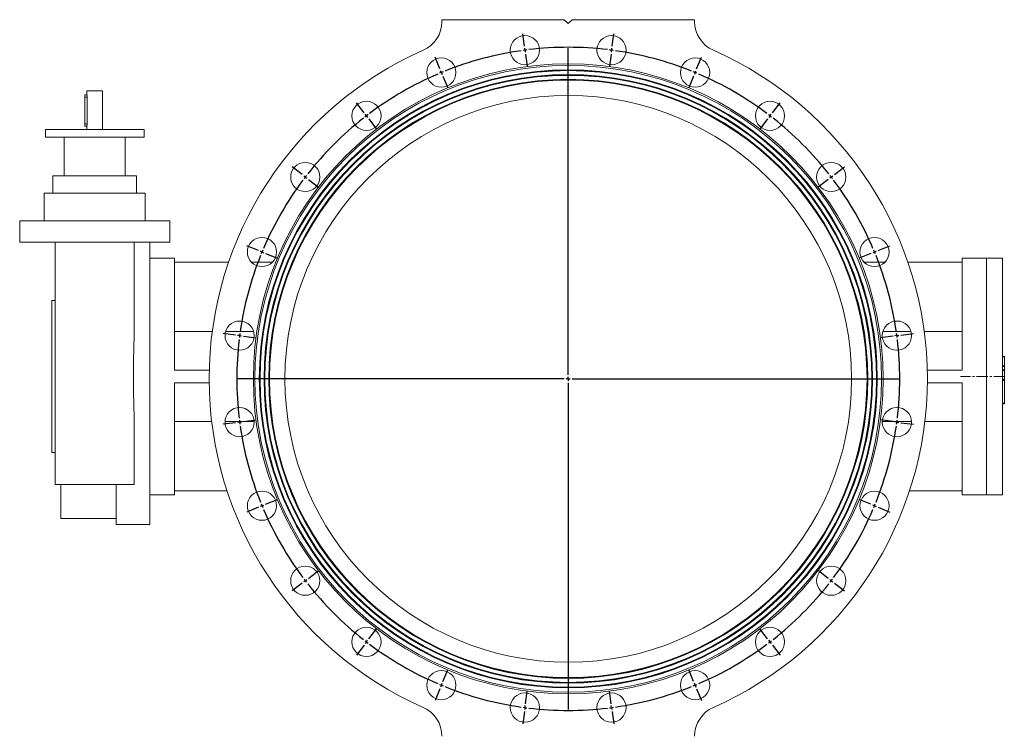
# Model space of a CAD drawing. Header units: millimetres. Extents: x -754 to 1155, y -387 to 1139.
# Tile 3 of 4: x -754 to 493, y 231 to 1139. Entities that reach past the tile are written whole.
import ezdxf

# ---------------------------------------------------------------- set-up
doc = ezdxf.new("R2010")
doc.units = ezdxf.units.MM
doc.linetypes.add('CENTERX2', pattern=[20.32, 12.7, -2.54, 2.54, -2.54])
doc.layers.add('FORMAT', color=7, linetype='Continuous')

# ---------------------------------------------------------------- blocks, each defined once
blk = doc.blocks.new('SW_CENTERMARKSYMBOL_0')
at = {"layer": 'FORMAT', "color": 0}
for p, q in [((360.9, 366.5), (358.8, 382.4)), ((471.9, 366.5), (474, 382.4)), ((361.6, 361.6), (361.3, 364.1)), ((416.4, -49.8), (416.4, 364.1)), ((471.2, 361.6), (471.6, 364.1)), ((253.8, 337.8), (247.6, 352.6)), ((361.6, 361.6), (361.9, 359.1)), ((362.2, 356.6), (364.3, 340.8)), ((470.6, 356.6), (468.5, 340.8)), ((471.2, 361.6), (470.9, 359.1)), ((579, 337.8), (585.2, 352.6)), ((255.7, 333.2), (254.7, 335.5)), ((255.7, 333.2), (256.6, 330.9)), ((257.6, 328.6), (263.7, 313.8)), ((575.2, 328.6), (569.1, 313.8)), ((577.1, 333.2), (576.2, 330.9)), ((577.1, 333.2), (578.1, 335.5)), ((157.7, 282.4), (147.9, 295)), ((675.1, 282.4), (684.9, 295)), ((160.7, 278.4), (159.2, 280.4)), ((160.7, 278.4), (162.2, 276.4)), ((672.1, 278.4), (670.6, 276.4)), ((672.1, 278.4), (673.6, 280.4)), ((163.8, 274.4), (173.5, 261.7)), ((669, 274.4), (659.3, 261.7)), ((79.2, 203.9), (66.5, 213.6)), ((753.6, 203.9), (766.3, 213.6)), ((83.2, 200.9), (81.2, 202.4)), ((83.2, 200.9), (85.2, 199.3)), ((749.6, 200.9), (747.6, 199.3)), ((749.6, 200.9), (751.6, 202.4)), ((87.2, 197.8), (99.9, 188.1)), ((745.6, 197.8), (733, 188.1)), ((23.8, 107.8), (9, 113.9)), ((809.1, 107.8), (823.8, 113.9)), ((28.4, 105.9), (26.1, 106.9)), ((28.4, 105.9), (30.7, 104.9)), ((33, 104), (47.8, 97.9)), ((799.8, 104), (785, 97.9)), ((804.4, 105.9), (802.1, 104.9)), ((804.4, 105.9), (806.7, 106.9)), ((-5, 0.7), (-20.8, 2.7)), ((0, 0), (-2.5, 0.3)), ((0, 0), (2.5, -0.3)), ((832.8, 0), (835.3, 0.3)), ((837.8, 0.7), (853.6, 2.7)), ((5, -0.7), (20.8, -2.7)), ((827.9, -0.7), (812, -2.7)), ((832.8, 0), (830.3, -0.3)), ((411.4, -54.8), (-2.5, -54.8)), ((416.4, -54.8), (413.9, -54.8)), ((416.4, -54.8), (416.4, -52.3)), ((416.4, -54.8), (416.4, -57.3)), ((416.4, -54.8), (418.9, -54.8)), ((416.4, -59.8), (416.4, -473.7)), ((421.4, -54.8), (835.3, -54.8)), ((-5, -110.3), (-20.8, -112.4)), ((0, -109.6), (-2.5, -110)), ((0, -109.6), (2.5, -109.3)), ((5, -109), (20.8, -106.9)), ((827.9, -109), (812, -106.9)), ((832.8, -109.6), (830.3, -109.3)), ((832.8, -109.6), (835.3, -110)), ((837.8, -110.3), (853.6, -112.4)), ((33, -213.6), (47.8, -207.5)), ((799.8, -213.6), (785, -207.5)), ((23.8, -217.5), (9, -223.6)), ((28.4, -215.5), (26.1, -216.5)), ((28.4, -215.5), (30.7, -214.6)), ((804.4, -215.5), (802.1, -214.6)), ((804.4, -215.5), (806.7, -216.5)), ((809.1, -217.5), (823.8, -223.6)), ((87.2, -307.5), (99.9, -297.7)), ((745.6, -307.5), (733, -297.7)), ((83.2, -310.5), (81.2, -312)), ((83.2, -310.5), (85.2, -309)), ((749.6, -310.5), (747.6, -309)), ((749.6, -310.5), (751.6, -312)), ((79.2, -313.5), (66.5, -323.3)), ((753.6, -313.5), (766.3, -323.3)), ((163.8, -384.1), (173.5, -371.4)), ((669, -384.1), (659.3, -371.4)), ((160.7, -388), (162.2, -386)), ((672.1, -388), (670.6, -386)), ((157.7, -392), (147.9, -404.7)), ((160.7, -388), (159.2, -390)), ((672.1, -388), (673.6, -390)), ((675.1, -392), (684.9, -404.7)), ((257.6, -438.2), (263.7, -423.4)), ((575.2, -438.2), (569.1, -423.4)), ((253.8, -447.5), (247.6, -462.3)), ((255.7, -442.9), (254.7, -445.2)), ((255.7, -442.9), (256.6, -440.5)), ((577.1, -442.9), (576.2, -440.5)), ((577.1, -442.9), (578.1, -445.2)), ((579, -447.5), (585.2, -462.3)), ((362.2, -466.3), (364.3, -450.4)), ((470.6, -466.3), (468.5, -450.4)), ((361.6, -471.2), (361.3, -473.7)), ((361.6, -471.2), (361.9, -468.7)), ((471.2, -471.2), (470.9, -468.7)), ((471.2, -471.2), (471.6, -473.7)), ((360.9, -476.2), (358.8, -492)), ((471.9, -476.2), (474, -492))]:
    blk.add_line(p, q, dxfattribs=at)
for start, end in [(97.159, 97.5), (83.1821, 96.8179), (82.5, 82.841), (98.1821, 111.8179), (97.5, 97.841), (82.159, 82.5), (68.1821, 81.8179), (113.1821, 126.8179), (112.5, 112.841), (112.159, 112.5), (67.5, 67.841), (67.159, 67.5), (53.1821, 66.8179), (128.1821, 141.8179), (127.5, 127.841), (127.159, 127.5), (52.5, 52.841), (52.159, 52.5), (38.1821, 51.8179), (142.5, 142.841), (142.159, 142.5), (37.5, 37.841), (37.159, 37.5), (143.1821, 156.8179), (23.1821, 36.8179), (158.1821, 171.8179), (157.5, 157.841), (157.159, 157.5), (22.5, 22.841), (22.159, 22.5), (8.1821, 21.8179), (172.5, 172.841), (172.159, 172.5), (7.5, 7.841), (173.1821, 186.8179), (7.159, 7.5), (353.1821, 6.8179), (187.159, 187.5), (187.5, 187.841), (352.159, 352.5), (352.5, 352.841), (188.1821, 201.8179), (338.1821, 351.8179), (202.159, 202.5), (202.5, 202.841), (203.1821, 216.8179), (323.1821, 336.8179), (337.159, 337.5), (337.5, 337.841), (217.159, 217.5), (217.5, 217.841), (322.159, 322.5), (322.5, 322.841), (218.1821, 231.8179), (308.1821, 321.8179), (232.159, 232.5), (307.5, 307.841), (232.5, 232.841), (233.1821, 246.8179), (293.1821, 306.8179), (307.159, 307.5), (247.159, 247.5), (247.5, 247.841), (248.1821, 261.8179), (278.1821, 291.8179), (292.159, 292.5), (292.5, 292.841), (262.159, 262.5), (262.5, 262.841), (263.1821, 276.8179), (277.159, 277.5), (277.5, 277.841)]:
    blk.add_arc((416.4, -54.8), 420, start, end, dxfattribs=at)

msp = doc.modelspace()

# ---------------------------------------------------------------- linework, layer by layer
at = {"color": 7, "linetype": 'Continuous', "lineweight": 15}
for p, q in [((-219, 1136.7), (-219, 1138.9)), ((-219, 1138.9), (-64, 1138.9)), ((-59, 1133.9), (-64, 1138.9)), ((-54, 1138.9), (-59, 1133.9)), ((-54, 1138.9), (101, 1138.9)), ((101, 1136.7), (101, 1138.9)), ((-669, 1048.9), (-669, 1043.9)), ((-659, 1048.9), (-669, 1048.9)), ((-649, 1048.9), (-659, 1048.9)), ((-649, 999.9), (-649, 1048.9)), ((-669, 1043.9), (-671.5, 1043.9)), ((-671.5, 1040.9), (-671.5, 1043.9)), ((-671.5, 1006.9), (-671.5, 1040.9)), ((-668.6, 1040.9), (-668.6, 1006.9)), ((-721.5, 999.9), (-721.5, 989.9)), ((-659, 999.9), (-721.5, 999.9)), ((-671.5, 1003.9), (-671.5, 1006.9)), ((-671.5, 1003.9), (-669, 1003.9)), ((-669, 1003.9), (-669, 999.9)), ((-596.5, 999.9), (-659, 999.9)), ((-596.5, 989.9), (-596.5, 999.9)), ((-659, 989.9), (-721.5, 989.9)), ((-697.5, 989.9), (-697.5, 940.9)), ((-596.5, 989.9), (-659, 989.9)), ((-620.5, 940.9), (-620.5, 989.9)), ((-712, 919.1), (-712, 940.9)), ((-712, 940.9), (-606, 940.9)), ((-606, 919.1), (-606, 940.9)), ((-723, 919.1), (-723, 883.9)), ((-723, 919.1), (-595, 919.1)), ((-595, 883.9), (-595, 919.1)), ((-754, 883.9), (-754, 856.9)), ((-754, 883.9), (-564, 883.9)), ((-564, 856.9), (-564, 883.9)), ((-754, 856.9), (-564, 856.9)), ((-709, 856.9), (-709, 549.9)), ((-609, 746.4), (-609, 856.9)), ((-589, 499.4), (-589, 856.9)), ((-558, 836.9), (-589, 836.9)), ((-558, 694.9), (-558, 836.9)), ((471, 836.9), (440, 836.9)), ((440, 694.9), (440, 836.9)), ((491, 836.9), (471, 836.9)), ((491, 836.9), (491, 536.9)), ((-489.3, 831.9), (-558, 831.9)), ((-433.6, 831.9), (-460.5, 831.9)), ((315.6, 831.9), (342.4, 831.9)), ((371.2, 831.9), (440, 831.9)), ((-709, 783.1), (-713.3, 783.1)), ((-713.3, 590.6), (-713.3, 783.1)), ((-510.1, 743.8), (-558, 743.8)), ((-457.7, 743.8), (-493.2, 743.8)), ((339.6, 743.8), (375.1, 743.8)), ((392, 743.8), (440, 743.8)), ((491, 712.4), (493.5, 712.4)), ((493.5, 712.4), (493.5, 711.8)), ((493.5, 711.8), (493.5, 700.5)), ((491, 699.9), (493.5, 699.9)), ((493.5, 700.5), (493.5, 699.9)), ((493.5, 699.9), (493.5, 699.5)), ((493.5, 699.5), (493.5, 695.3)), ((-513.9, 694.9), (-558, 694.9)), ((395.8, 694.9), (440, 694.9)), ((491, 695.3), (493.5, 695.3)), ((493.5, 695.3), (493.5, 694.7)), ((493.5, 694.7), (493.5, 683.4)), ((-558, 536.9), (-558, 678.9)), ((-514, 678.9), (-558, 678.9)), ((395.9, 678.9), (440, 678.9)), ((440, 536.9), (440, 678.9)), ((491, 682.8), (493.5, 682.8)), ((493.5, 683.4), (493.5, 682.8)), ((493.5, 682.8), (493.5, 681.9)), ((493.5, 681.9), (493.5, 653.3)), ((491, 652.4), (493.5, 652.4)), ((493.5, 653.3), (493.5, 652.4)), ((-609, 549.9), (-609, 627.5)), ((-510.8, 630), (-558, 630)), ((-457, 630), (-493.9, 630)), ((338.9, 630), (375.8, 630)), ((392.8, 630), (440, 630)), ((-713.3, 590.6), (-709, 590.6)), ((-709, 549.9), (-609, 549.9)), ((-702, 506.9), (-702, 549.9)), ((-632, 499.4), (-632, 549.9)), ((-589, 536.9), (-558, 536.9)), ((-491.3, 541.9), (-558, 541.9)), ((373.2, 541.9), (440, 541.9)), ((440, 536.9), (471, 536.9)), ((471, 536.9), (491, 536.9)), ((-702, 506.9), (-632, 506.9)), ((-632, 499.4), (-589, 499.4))]:
    msp.add_line(p, q, dxfattribs=at)
at = {"color": 8, "linetype": 'Continuous', "lineweight": 0}
for p, q in [((-671.5, 1040.9), (-668.6, 1040.9)), ((-671.5, 1006.9), (-668.6, 1006.9)), ((471, 836.9), (471, 536.9)), ((491, 711.8), (493.5, 711.8)), ((491, 700.5), (493.5, 700.5)), ((491, 699.5), (493.5, 699.5)), ((491, 694.7), (493.5, 694.7)), ((491, 683.4), (493.5, 683.4)), ((491, 681.9), (493.5, 681.9)), ((491, 653.3), (493.5, 653.3))]:
    msp.add_line(p, q, dxfattribs=at)
at = {"color": 7, "linetype": 'Continuous', "lineweight": 15}
for centre, radius in [((-113.9, 1100.3), 18.5), ((-4.2, 1100.3), 18.5), ((-219.8, 1071.9), 18.5), ((101.7, 1071.9), 18.5), ((-59, 683.9), 397), ((-59, 683.9), 391.5), ((-59, 683.9), 391), ((-59, 683.9), 390.5), ((-59, 683.9), 385.5), ((-59, 683.9), 385), ((-59, 683.9), 384.5), ((-59, 683.9), 379.5), ((-59, 683.9), 379), ((-59, 683.9), 378.5), ((-59, 683.9), 359), ((-314.7, 1017.1), 18.5), ((196.6, 1017.1), 18.5), ((-392.2, 939.6), 18.5), ((274.2, 939.6), 18.5), ((-447.1, 844.6), 18.5), ((329, 844.6), 18.5), ((-475.4, 738.7), 18.5), ((357.4, 738.7), 18.5), ((-475.4, 629.1), 18.5), ((357.4, 629.1), 18.5), ((-447.1, 523.2), 18.5), ((329, 523.2), 18.5), ((-392.2, 428.2), 18.5), ((274.2, 428.2), 18.5), ((-314.7, 350.7), 18.5), ((196.6, 350.7), 18.5), ((-219.8, 295.9), 18.5), ((101.7, 295.9), 18.5), ((-113.9, 267.5), 18.5), ((-4.2, 267.5), 18.5)]:
    msp.add_circle(centre, radius, dxfattribs=at)
at = {"color": 8, "linetype": 'Continuous', "lineweight": 0}
msp.add_circle((-59, 683.9), 399, dxfattribs=at)
at = {"color": 7, "linetype": 'Continuous', "lineweight": 15}
for centre, radius, start, end in [((-259, 1136.7), 40, 293.831, 360), ((141, 1136.7), 40, 180, 246.169), ((-59, 683.9), 455, 113.831, 246.169), ((-59, 683.9), 455, 293.831, 66.169), ((-259, 231.1), 40, 0, 66.169), ((141, 231.1), 40, 113.831, 180)]:
    msp.add_arc(centre, radius, start, end, dxfattribs=at)
for points, knots in [([(-669, 1043.9), (-669, 1043.9), (-669, 1043.9), (-669, 1043.9), (-669, 1043.7), (-668.9, 1043.5), (-668.9, 1043.3), (-668.8, 1042.9), (-668.7, 1042.5), (-668.6, 1042.1), (-668.6, 1041.6), (-668.6, 1041.2), (-668.6, 1040.9), (-668.6, 1040.9)], [0, 0, 0, 0, 0.008883, 0.115234, 0.216246, 0.320064, 0.423473, 0.529675, 0.636738, 0.746918, 0.853336, 0.963097, 1, 1, 1, 1]), ([(-668.6, 1006.9), (-668.6, 1006.6), (-668.6, 1006.2), (-668.7, 1005.6), (-668.7, 1005.2), (-668.8, 1004.8), (-668.9, 1004.5), (-668.9, 1004.2), (-669, 1004), (-669, 1003.9), (-669, 1003.9)], [0, 0, 0, 0, 0.170088, 0.271113, 0.37487, 0.479579, 0.587152, 0.694765, 0.80562, 1, 1, 1, 1]), ([(-609, 746.4), (-609, 745.1), (-609, 741.9), (-609.1, 736.7), (-609.2, 730.6), (-609.4, 724.6), (-609.5, 718.5), (-609.7, 712.3), (-609.8, 706), (-609.9, 699.6), (-610, 693.2), (-610, 686.8), (-610, 680.5), (-609.9, 674.2), (-609.8, 668), (-609.7, 661.9), (-609.5, 655.7), (-609.4, 649.6), (-609.2, 643.4), (-609.1, 637.2), (-609, 631.9), (-609, 628.7), (-609, 627.5)], [0, 0, 0, 0, 0.032579, 0.083904, 0.135271, 0.186654, 0.238023, 0.289349, 0.342151, 0.395001, 0.447865, 0.500714, 0.553515, 0.60479, 0.656108, 0.707441, 0.758761, 0.810037, 0.86279, 0.915594, 0.968411, 1, 1, 1, 1])]:
    msp.add_open_spline(points, degree=3, knots=knots, dxfattribs=at)
at = {"layer": 'FORMAT', "color": 7, "linetype": 'CENTERX2', "lineweight": 0}
for p in [(438, 686.9), (493, 686.9)]:
    msp.add_line(p, (471, 686.9), dxfattribs=at)

# ---------------------------------------------------------------- block references
at = {"layer": 'FORMAT', "color": 7}
msp.add_blockref('SW_CENTERMARKSYMBOL_0', (-475.4, 738.7), dxfattribs=at)

doc.saveas('drawing.dxf')
